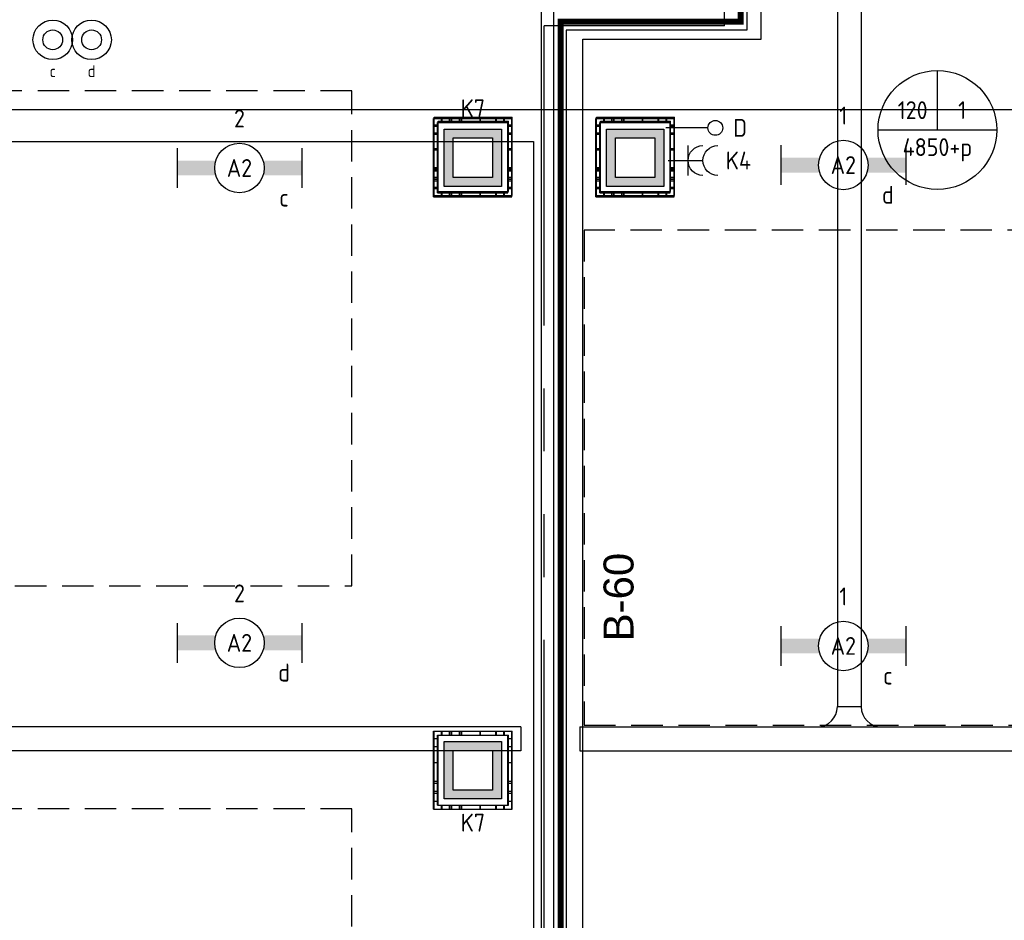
# Model space of a CAD drawing. Header units: millimetres. Extents: x -38031 to 110605, y -22066 to 88711.
# Tile 73 of 150: x 55411 to 60386, y 9455 to 14003. Entities that reach past the tile are written whole.
import ezdxf
from ezdxf.enums import TextEntityAlignment as Align

# ---------------------------------------------------------------- set-up
doc = ezdxf.new("R2010")
doc.units = ezdxf.units.MM
doc.header["$LTSCALE"] = 50
doc.set_wipeout_variables(frame=1)
for name, pattern in [('HIDDEN', [9.525, 6.35, -3.175]), ('HIDDEN2', [4.7625, 3.175, -1.5875]), ('PHANTOM', [63.5, 31.75, -6.35, 6.35, -6.35, 6.35, -6.35]), ('STYLE_06', [1.04164, 0.625, -0.20828, 0.06943, -0.13893])]:
    doc.linetypes.add(name, pattern=pattern)
for name, color, linetype in [('AL$1A---_ALGEMEEN', 8, 'Continuous'), ('AT$1A---_TEKST100', 8, 'Continuous'), ('Bouwkundig', 8, 'Continuous'), ('brandscheiding', 5, 'HIDDEN'), ('EL6131--_KG', 3, 'Continuous'), ('EL6222--', 3, 'Continuous'), ('EL6311--', 3, 'Continuous'), ('EL6441--', 3, 'Continuous'), ('EM6131--', 1, 'Continuous'), ('Kastenscheiding', 4, 'PHANTOM'), ('LICHT_TEXT018', 1, 'Continuous'), ('stramien', 1, 'Continuous'), ('versterkte strook', 7, 'Continuous'), ('Vloerdoos', 3, 'Continuous'), ('Vloerdoos (1e)', 51, 'Continuous'), ('Vloerdoos OUD', 51, 'Continuous')]:
    doc.layers.add(name, color=color, linetype=linetype)
doc.styles.add('Arial', font='ARIAL.TTF')
doc.styles.add('BURO-018', font='iso.shx', dxfattribs={"height": 90})

# ---------------------------------------------------------------- blocks, each defined once
blk = doc.blocks.new('111410')
at = {"color": 0, "linetype": 'Continuous'}
for radius in [2, 1]:
    blk.add_circle((0, 3), radius, dxfattribs=at)
at = {"color": 0, "linetype": 'Continuous', "style": 'BURO-018'}
for tag, p in [('E_SLET1', (0, 7)), ('E_GROEP', (0, 0)), ('E_GKAST', (0, 0))]:
    blk.add_attdef(tag, text='', height=1.8, dxfattribs=at).set_placement(p, align=Align.MIDDLE)
at = {"color": 0, "linetype": 'Continuous', "style": 'BURO-018', "flags": 1}
for tag in ['E_MATCODE', 'E_SGROEP']:
    blk.add_attdef(tag, text='', height=1.8, dxfattribs=at).set_placement((0, 0), align=Align.MIDDLE)
blk = doc.blocks.new('VLOERDOOS')
at = {"layer": 'Vloerdoos'}
for p, q in [((0, 395), (395, 395)), ((0, 395), (0, 0)), ((0, 355), (20, 355)), ((20, 375), (20, 20)), ((20, 375), (375, 375)), ((40, 375), (40, 395)), ((80, 375), (80, 395)), ((90, 375), (90, 395)), ((130, 375), (130, 395)), ((140, 375), (140, 395)), ((235, 375), (235, 395)), ((315, 375), (315, 395)), ((355, 375), (355, 395)), ((375, 375), (375, 20)), ((375, 355), (395, 355)), ((395, 395), (395, 0)), ((0, 315), (20, 315)), ((0, 305), (20, 305)), ((375, 315), (395, 315)), ((375, 305), (395, 305)), ((0, 265), (20, 265)), ((0, 255), (20, 255)), ((375, 265), (395, 265)), ((375, 255), (395, 255)), ((0, 160), (20, 160)), ((375, 160), (395, 160)), ((0, 80), (20, 80)), ((375, 80), (395, 80)), ((0, 40), (20, 40)), ((0, 0), (395, 0)), ((20, 20), (375, 20)), ((40, 0), (40, 20)), ((80, 0), (80, 20)), ((90, 0), (90, 20)), ((130, 0), (130, 20)), ((140, 0), (140, 20)), ((235, 0), (235, 20)), ((315, 0), (315, 20)), ((355, 0), (355, 20)), ((375, 40), (395, 40))]:
    blk.add_line(p, q, dxfattribs=at)
blk = doc.blocks.new('1115B6630')
at = {"color": 0}
for p, q in [((-6.3, 2), (-6.3, -2)), ((6.3, 2), (6.3, -2))]:
    blk.add_line(p, q, dxfattribs=at)
at = {"color": 0, "linetype": 'Continuous'}
blk.add_circle((0, 0), 2.5, dxfattribs=at)
at = {"color": 0}
for points in [[(-2.5, 0.75), (-6.3, 0.75), (-2.5, -0.75), (-6.3, -0.75)], [(2.5, 0.75), (6.3, 0.75), (2.5, -0.75), (6.3, -0.75)]]:
    blk.add_solid(points, dxfattribs=at)
at = {"color": 0, "linetype": 'Continuous', "style": 'BURO-018'}
for tag, p in [('E_GKAST', (0, 8)), ('E_GROEP', (0, 5)), ('E_SGROEP', (4.5, 5)), ('E_ARMCODE', (0, 0)), ('E_SLET', (4.5, -3))]:
    blk.add_attdef(tag, text='', height=1.8, dxfattribs=at).set_placement(p, align=Align.MIDDLE)
blk = doc.blocks.new('E00414')
at = {"color": 0, "linetype": 'Continuous'}
for p, q in [((-2.9, -2.9), (-2.9, 2.9)), ((-2.9, 2.9), (2.9, 2.9)), ((-2, 2), (2, 2)), ((-2, -2), (-2, 2)), ((2, 2), (2, -2)), ((2.9, 2.9), (2.9, -2.9)), ((2.9, -2.9), (-2.9, -2.9)), ((2, -2), (-2, -2))]:
    blk.add_line(p, q, dxfattribs=at)
at = {"color": 0}
for points in [[(-2.9, 2.9), (2.9, 2.9), (-2, 2), (2, 2)], [(-2, -2), (-2.9, -2.9), (-2, 2), (-2.9, 2.9)], [(2, 2), (2.9, 2.9), (2, -2), (2.9, -2.9)], [(2, -2), (2.9, -2.9), (-2, -2), (-2.9, -2.9)]]:
    blk.add_solid(points, dxfattribs=at)
at = {"color": 0, "linetype": 'Continuous', "style": 'BURO-018'}
for tag, p in [('E_GKAST', (0, 8)), ('E_GROEP', (0, 5)), ('E_SGROEP', (4.5, 5))]:
    blk.add_attdef(tag, text='', height=1.8, dxfattribs=at).set_placement(p, align=Align.MIDDLE)
at = {"color": 0, "linetype": 'Continuous', "style": 'BURO-018', "flags": 1}
for tag, p in [('E_VERMCODE', (13, 5)), ('E_MATCODE', (0, 0))]:
    blk.add_attdef(tag, text='', height=1.8, dxfattribs=at).set_placement(p, align=Align.MIDDLE)
blk = doc.blocks.new('E00139')
at = {"color": 0, "linetype": 'Continuous'}
blk.add_line((0, 5.25), (0, 1), dxfattribs=at)
blk.add_circle((0, 6), 0.75, dxfattribs=at)
at = {"color": 7, "style": 'BURO-018'}
for tag, p in [('E_COMMENT1', (0, 12)), ('E_DCOM1', (0, 9))]:
    blk.add_attdef(tag, text='', height=1.8, dxfattribs=at).set_placement(p, align=Align.MIDDLE)
at = {"color": 0, "style": 'BURO-018'}
blk.add_attdef('E_TEXT1', text='', height=1.8, dxfattribs=at).set_placement((2.5, 6), align=Align.MIDDLE)
at = {"color": 0, "linetype": 'Continuous', "style": 'BURO-018', "flags": 1}
blk.add_attdef('E_MATCODE', text='', height=1.8, dxfattribs=at).set_placement((0, 0), align=Align.MIDDLE)
blk = doc.blocks.new('111304A')
at = {"color": 0, "linetype": 'Continuous'}
for p, q in [((0, 1), (0, 4.5)), ((-1.5, 3), (1.5, 3))]:
    blk.add_line(p, q, dxfattribs=at)
for centre in [(0, 6), (0, 4.5)]:
    blk.add_arc(centre, 1.5, 180, 0, dxfattribs=at)
at = {"color": 0, "linetype": 'Continuous', "style": 'BURO-018'}
for tag, p in [('E_GKAST', (0, 11.5)), ('E_GROEP', (0, 8.5)), ('E_SGROEP', (4.5, 8.5))]:
    blk.add_attdef(tag, text='', height=1.8, dxfattribs=at).set_placement(p, align=Align.MIDDLE)
at = {"color": 0, "linetype": 'Continuous', "style": 'BURO-018', "flags": 1}
for tag, p in [('E_VERMCODE', (13, 8.5)), ('E_MATCODE', (0, 0))]:
    blk.add_attdef(tag, text='', height=1.8, dxfattribs=at).set_placement(p, align=Align.MIDDLE)
blk = doc.blocks.new('E-GK-GTC-783C')
at = {"color": 0, "linetype": 'Continuous'}
for p, q in [((-0.5, 60), (0.5, 60)), ((-0.5, -60), (0.5, -60))]:
    blk.add_line(p, q, dxfattribs=at)
blk = doc.blocks.new('E-GK-AH-78676767')
at = {"color": 0, "linetype": 'Continuous'}
blk.add_line((-60, 103), (60, 103), dxfattribs=at)
for centre, start, end in [((-163, 103), 270, 0), ((163, 103), 180, 270)]:
    blk.add_arc(centre, 103, start, end, dxfattribs=at)
blk = doc.blocks.new('E00103')
at = {"color": 0, "linetype": 'Continuous'}
for p, q in [((0, 6), (0, 12)), ((-6, 6), (6, 6))]:
    blk.add_line(p, q, dxfattribs=at)
blk.add_circle((0, 6), 6, dxfattribs=at)
at = {"color": 0, "linetype": 'Continuous', "style": 'BURO-018'}
for tag, p in [('E_TEXT1', (-2.5, 8)), ('E_TEXT3', (2.5, 8)), ('E_TEXT6', (0, 4))]:
    blk.add_attdef(tag, text='', height=1.8, dxfattribs=at).set_placement(p, align=Align.MIDDLE)
blk = doc.blocks.new('txt-brandw.60')
at = {"color": 0}
blk.add_wipeout([(-223.3, -118.5), (223.3, -118.5), (223.3, 124.9), (-223.3, 124.9)], dxfattribs=at).dxf.layer = 'AL$1A---_ALGEMEEN'
at = {"layer": 'AT$1A---_TEKST100', "insert": (0, -112.2), "char_height": 151.525, "attachment_point": 8, "line_spacing_factor": 0.967741, "style": 'Arial'}
blk.add_mtext('{\\C256;\\lB-60}', dxfattribs=at)
blk = doc.blocks.new('200254 W 210e 19-03-2008')
at = {"layer": 'AL$1A---_ALGEMEEN'}
blk.add_lwpolyline([(19899.889, 3138.857), (19899.889, 3283.708), (20194.889, 3283.708), (20194.889, 3162.857), (20114.889, 3162.857), (20114.889, 3150.857), (20006.889, 3150.857), (20006.889, 3138.857)], close=True, dxfattribs=at)
blk.add_wipeout([(20195.699, 3153.045), (20195.699, 3297.445), (20216.449, 3297.445), (20216.449, 3294.945), (20198.199, 3294.945), (20198.199, 3153.045)]).dxf.layer = 'AL$1A---_ALGEMEEN'
for points in [[(20272.389, 3172.535), (20199.889, 3172.535), (20199.889, 3268.56), (20199.889, 3280.535), (20199.889, 3294.06), (20217.889, 3294.06), (20217.889, 3358.76), (20246.189, 3358.76), (20246.189, 3445.76), (20217.669, 3445.76), (20217.669, 3465.84), (20266.889, 3465.84), (20266.889, 3358.76), (20326.889, 3358.76), (20326.889, 3294.06), (20344.889, 3294.06), (20344.889, 3287.797), (20344.889, 3281.535), (20344.889, 3280.535), (20344.889, 3184.535), (20272.389, 3184.535)], [(20195.699, 3153.045), (20195.699, 3297.445), (20216.449, 3297.445), (20216.449, 3294.945), (20198.199, 3294.945), (20198.199, 3153.045)]]:
    blk.add_lwpolyline(points, close=True, dxfattribs=at)
at = {"layer": 'stramien', "linetype": 'STYLE_06', "ltscale": 50}
blk.add_line((20196.949, 2737.405), (20196.949, 3963.005), dxfattribs=at)
at = {"layer": 'AL$1A---_ALGEMEEN', "xscale": 0.02, "yscale": 0.02, "zscale": 0.02, "rotation": 90}
blk.add_blockref('txt-brandw.60', (20202.793, 3237.696), dxfattribs=at)
blk = doc.blocks.new('E-GK-END-78')
at = {"color": 0, "linetype": 'Continuous'}
blk.add_line((0, 60), (0, -60), dxfattribs=at)
blk = doc.blocks.new('VLOERDOOS (1e)')
at = {"layer": 'Vloerdoos OUD'}
for p, q in [((0, 395), (395, 395)), ((0, 395), (0, 0)), ((0, 355), (20, 355)), ((20, 375), (20, 20)), ((20, 375), (375, 375)), ((40, 375), (40, 395)), ((80, 375), (80, 395)), ((90, 375), (90, 395)), ((130, 375), (130, 395)), ((140, 375), (140, 395)), ((235, 375), (235, 395)), ((315, 375), (315, 395)), ((355, 375), (355, 395)), ((375, 375), (375, 20)), ((375, 355), (395, 355)), ((395, 395), (395, 0)), ((0, 315), (20, 315)), ((0, 305), (20, 305)), ((375, 315), (395, 315)), ((375, 305), (395, 305)), ((0, 265), (20, 265)), ((0, 255), (20, 255)), ((375, 265), (395, 265)), ((375, 255), (395, 255)), ((0, 160), (20, 160)), ((375, 160), (395, 160)), ((0, 80), (20, 80)), ((375, 80), (395, 80)), ((0, 40), (20, 40)), ((0, 0), (395, 0)), ((20, 20), (375, 20)), ((40, 0), (40, 20)), ((80, 0), (80, 20)), ((90, 0), (90, 20)), ((130, 0), (130, 20)), ((140, 0), (140, 20)), ((235, 0), (235, 20)), ((315, 0), (315, 20)), ((355, 0), (355, 20)), ((375, 40), (395, 40))]:
    blk.add_line(p, q, dxfattribs=at)

msp = doc.modelspace()

# ---------------------------------------------------------------- block references
at = {"layer": 'Bouwkundig', "xscale": 50, "yscale": 50, "zscale": 50}
msp.add_blockref('200254 W 210e 19-03-2008', (-951737.5, -150797.3), dxfattribs=at)

# ---------------------------------------------------------------- next in the draw order: linework, layer by layer
at = {"layer": 'brandscheiding', "const_width": 30}
msp.add_lwpolyline([(58144.3, 6611.7), (58144.3, 13992.7), (59053.2, 13992.7), (59053.2, 23270.9), (58110.3, 23270.9), (58110.3, 25693.2), (19363.2, 25693.2)], dxfattribs=at)
at = {"layer": 'EL6222--', "linetype": 'Continuous'}
for p, q in [((58375.6, 13160.9), (58375.6, 13450.9)), ((58375.6, 13450.9), (58665.6, 13450.9)), ((58665.6, 13450.9), (58665.6, 13160.9)), ((58420.6, 13405.9), (58620.6, 13405.9)), ((58420.6, 13205.9), (58420.6, 13405.9)), ((58620.6, 13405.9), (58620.6, 13205.9)), ((58620.6, 13205.9), (58420.6, 13205.9)), ((58665.6, 13160.9), (58375.6, 13160.9))]:
    msp.add_line(p, q, dxfattribs=at)
at = {"layer": 'EL6222--'}
for points in [[(58375.6, 13450.9), (58665.6, 13450.9), (58420.6, 13405.9), (58620.6, 13405.9)], [(58420.6, 13205.9), (58375.6, 13160.9), (58420.6, 13405.9), (58375.6, 13450.9)], [(58620.6, 13405.9), (58665.6, 13450.9), (58620.6, 13205.9), (58665.6, 13160.9)], [(58620.6, 13205.9), (58665.6, 13160.9), (58420.6, 13205.9), (58375.6, 13160.9)]]:
    msp.add_solid(points, dxfattribs=at)
at = {"layer": 'Kastenscheiding'}
for p, q in [((58971.1, 13972.9), (58971.1, 23182.9)), ((58971.1, 13972.9), (58061.1, 13972.9)), ((58061.1, 2933.7), (58061.1, 13972.9))]:
    msp.add_line(p, q, dxfattribs=at)
at = {"layer": 'LICHT_TEXT018', "linetype": 'HIDDEN2'}
for points in [[(54196.4, 11144.2), (57089.5, 11144.2), (57089.5, 13644.2), (54196.4, 13644.2)], [(58263, 10440.7), (61513, 10440.7), (61513, 12940.7), (58263, 12940.7)], [(54196.4, 7518.8), (57089.5, 7518.8), (57089.5, 10018.8), (54196.4, 10018.8)]]:
    msp.add_lwpolyline(points, close=True, dxfattribs=at)
at = {"layer": 'versterkte strook'}
msp.add_line((9526.6, 13550), (104346.1, 13550), dxfattribs=at)

# ---------------------------------------------------------------- next in the draw order: block references
at = {"layer": 'EL6131--_KG'}
for p, xscale, rotation in [((59602.3, 13962.9), 6856.808246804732, 270), ((50595.1, 10371.5), 14694.65768401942, 180)]:
    msp.add_blockref('E-GK-GTC-783C', p, dxfattribs=dict(at, xscale=xscale, rotation=rotation))
for name, p in [('E-GK-AH-78676767', (59602.3, 10431.5)), ('E-GK-END-78', (57942.5, 10371.5)), ('E-GK-END-78', (58241.2, 10371.5))]:
    msp.add_blockref(name, p, dxfattribs=at)
for p, xscale in [((58921.7, 10371.5), 1361.094270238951), ((62512.2, 10371.5), 5819.937043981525)]:
    msp.add_blockref('E-GK-GTC-783C', p, dxfattribs=dict(at, xscale=xscale))
at = {"layer": 'EL6222--'}
ref = msp.add_blockref('E00414', (57700.6, 13305.9), dxfattribs=dict(at, xscale=50, yscale=50, zscale=50))
ref.add_attrib('E_GROEP', 'K7', dxfattribs={"layer": '0', "color": 1, "linetype": 'Continuous', "height": 90, "style": 'BURO-018'}).set_placement((57700.6, 13555.9), align=Align.MIDDLE)
ref = msp.add_blockref('111304A', (58637.8, 13292.2), dxfattribs=dict(at, xscale=-50, yscale=50, zscale=50, rotation=270))
ref.add_attrib('E_GROEP', 'K4', dxfattribs={"layer": '0', "color": 1, "linetype": 'Continuous', "height": 90, "style": 'BURO-018'}).set_placement((59042, 13292.2), align=Align.MIDDLE)
ref = msp.add_blockref('E00414', (57700.6, 10213), dxfattribs=dict(at, xscale=50, yscale=50, zscale=50))
ref.add_attrib('E_GROEP', 'K7', dxfattribs={"layer": '0', "color": 1, "linetype": 'Continuous', "height": 90, "style": 'BURO-018'}).set_placement((57700.6, 9948.3), align=Align.MIDDLE)
at = {"layer": 'EL6311--'}
ref = msp.add_blockref('111410', (55578.1, 13751.6), dxfattribs=dict(at, xscale=50, yscale=50, zscale=50))
ref.add_attrib('E_SLET1', 'c', dxfattribs={"layer": '0', "color": 1, "linetype": 'Continuous', "height": 60, "style": 'BURO-018'}).set_placement((55578.1, 13743.4), align=Align.MIDDLE)
ref = msp.add_blockref('111410', (55774.3, 13751.6), dxfattribs=dict(at, xscale=50, yscale=50, zscale=50))
ref.add_attrib('E_SLET1', 'd', dxfattribs={"layer": '0', "color": 1, "linetype": 'Continuous', "height": 60, "style": 'BURO-018'}).set_placement((55774.3, 13743.4), align=Align.MIDDLE)
ref = msp.add_blockref('1115B6630', (56521.4, 13254.4), dxfattribs=dict(at, xscale=50, yscale=50, zscale=50))
ref.add_attrib('E_ARMCODE', 'A2', dxfattribs={"layer": '0', "color": 1, "linetype": 'Continuous', "height": 90, "style": 'BURO-018'}).set_placement((56521.4, 13254.4), align=Align.MIDDLE)
ref.add_attrib('E_SLET', 'c', dxfattribs={"layer": '0', "color": 1, "linetype": 'Continuous', "height": 90, "style": 'BURO-018'}).set_placement((56746.4, 13104.4), align=Align.MIDDLE)
ref.add_attrib('E_GROEP', '2', dxfattribs={"layer": '0', "color": 1, "linetype": 'Continuous', "height": 90, "style": 'BURO-018'}).set_placement((56521.4, 13504.4), align=Align.MIDDLE)
ref = msp.add_blockref('1115B6630', (59572.3, 13269.1), dxfattribs=dict(at, xscale=50, yscale=50, zscale=50))
ref.add_attrib('E_ARMCODE', 'A2', dxfattribs={"layer": '0', "color": 1, "linetype": 'Continuous', "height": 90, "style": 'BURO-018'}).set_placement((59572.3, 13269.1), align=Align.MIDDLE)
ref.add_attrib('E_SLET', 'd', dxfattribs={"layer": '0', "color": 1, "linetype": 'Continuous', "height": 90, "style": 'BURO-018'}).set_placement((59797.3, 13119.1), align=Align.MIDDLE)
ref.add_attrib('E_GROEP', '1', dxfattribs={"layer": '0', "color": 1, "linetype": 'Continuous', "height": 90, "style": 'BURO-018'}).set_placement((59572.3, 13519.1), align=Align.MIDDLE)
ref = msp.add_blockref('1115B6630', (56521.4, 10856.2), dxfattribs=dict(at, xscale=50, yscale=50, zscale=50))
ref.add_attrib('E_ARMCODE', 'A2', dxfattribs={"layer": '0', "color": 1, "linetype": 'Continuous', "height": 90, "style": 'BURO-018'}).set_placement((56521.4, 10856.2), align=Align.MIDDLE)
ref.add_attrib('E_SLET', 'd', dxfattribs={"layer": '0', "color": 1, "linetype": 'Continuous', "height": 90, "style": 'BURO-018'}).set_placement((56746.4, 10706.2), align=Align.MIDDLE)
ref.add_attrib('E_GROEP', '2', dxfattribs={"layer": '0', "color": 1, "linetype": 'Continuous', "height": 90, "style": 'BURO-018'}).set_placement((56521.4, 11106.2), align=Align.MIDDLE)
ref = msp.add_blockref('1115B6630', (59572.3, 10840.7), dxfattribs=dict(at, xscale=50, yscale=50, zscale=50))
ref.add_attrib('E_ARMCODE', 'A2', dxfattribs={"layer": '0', "color": 1, "linetype": 'Continuous', "height": 90, "style": 'BURO-018'}).set_placement((59572.3, 10840.7), align=Align.MIDDLE)
ref.add_attrib('E_SLET', 'c', dxfattribs={"layer": '0', "color": 1, "linetype": 'Continuous', "height": 90, "style": 'BURO-018'}).set_placement((59797.3, 10690.7), align=Align.MIDDLE)
ref.add_attrib('E_GROEP', '1', dxfattribs={"layer": '0', "color": 1, "linetype": 'Continuous', "height": 90, "style": 'BURO-018'}).set_placement((59572.3, 11090.7), align=Align.MIDDLE)
at = {"layer": 'EL6441--'}
ref = msp.add_blockref('E00139', (58625.6, 13457.1), dxfattribs=dict(at, xscale=50, yscale=50, zscale=50, rotation=270))
ref.add_attrib('E_TEXT1', 'D', dxfattribs={"layer": '0', "color": 1, "height": 90, "style": 'BURO-018'}).set_placement((59050.6, 13457.1), align=Align.MIDDLE)
at = {"layer": 'EM6131--'}
ref = msp.add_blockref('E00103', (60047.5, 13146.4), dxfattribs=dict(at, xscale=50, yscale=50, zscale=50))
ref.add_attrib('E_TEXT1', '120', dxfattribs={"layer": '0', "color": 1, "linetype": 'Continuous', "height": 90, "style": 'BURO-018'}).set_placement((59922.5, 13546.4), align=Align.MIDDLE)
ref.add_attrib('E_TEXT3', '1', dxfattribs={"layer": '0', "color": 1, "linetype": 'Continuous', "height": 90, "style": 'BURO-018'}).set_placement((60172.5, 13546.4), align=Align.MIDDLE)
ref.add_attrib('E_TEXT6', '4850+p', dxfattribs={"layer": '0', "color": 1, "linetype": 'Continuous', "height": 90, "style": 'BURO-018'}).set_placement((60047.5, 13346.4), align=Align.MIDDLE)
at = {"layer": 'Vloerdoos', "rotation": 90}
for p in [(57897.5, 13108.7), (58717.5, 13108.7), (57897.5, 10015.9)]:
    msp.add_blockref('VLOERDOOS', p, dxfattribs=at)
at = {"layer": 'Vloerdoos (1e)', "rotation": 90}
for p in [(57899.9, 13115.8), (58719.9, 13115.8), (57899.9, 10015.9)]:
    msp.add_blockref('VLOERDOOS (1e)', p, dxfattribs=at)

doc.saveas('drawing.dxf')
